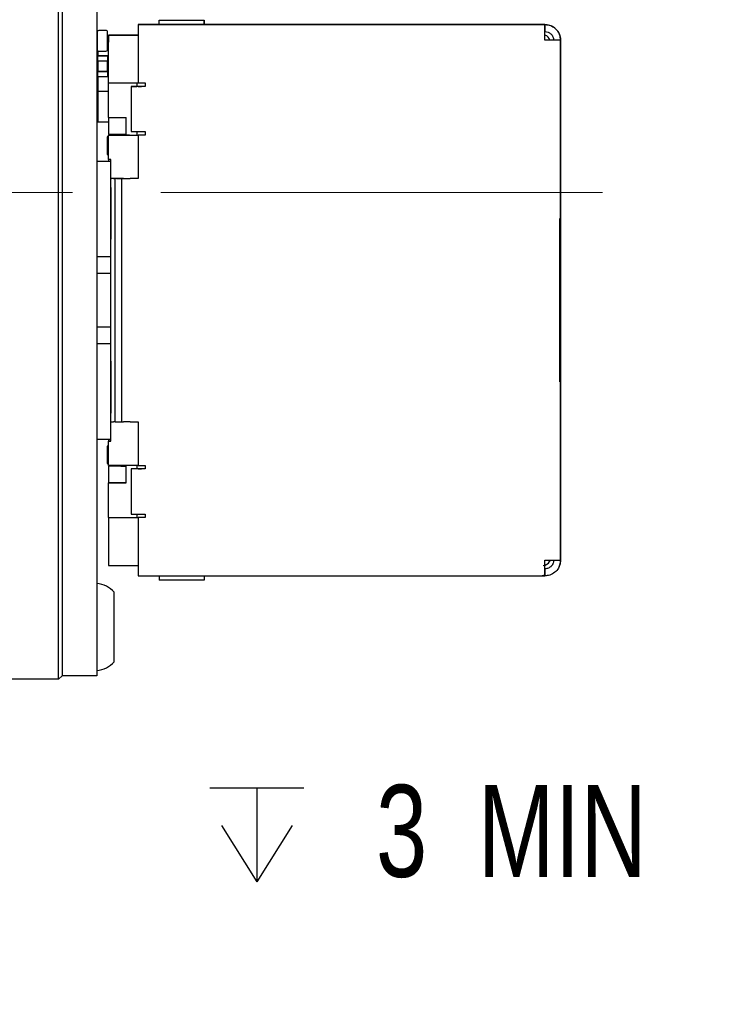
# Paper-space layout 'RJ45 body' of a CAD drawing. Header units: millimetres. Extents: x 5 to 274, y 4 to 211.
# Tile 7 of 21: x 131 to 151, y 89 to 117. Entities that reach past the tile are written whole.
import ezdxf

# ---------------------------------------------------------------- set-up
doc = ezdxf.new("R2010")
doc.units = ezdxf.units.MM
doc.linetypes.add('CENTERX2', pattern=[20.32, 12.7, -2.54, 2.54, -2.54])
doc.layers.add('DIMENSIONS', color=8, linetype='Continuous')
doc.styles.add('SLDTEXTSTYLE0', font='TXT', dxfattribs={"width": 0.75})
doc.styles.add('SLDTEXTSTYLE5', font='TXT', dxfattribs={"width": 0.675})
doc.dimstyles.new('SLDDIMSTYLE9', dxfattribs={"dimtxt": 2.645833, "dimasz": 3.302, "dimexe": 0, "dimexo": 0.0625, "dimgap": 0.661458, "dimtad": 0, "dimtih": 1, "dimtoh": 1, "dimdec": 6, "dimrnd": 1e-09, "dimzin": 12, "dimdsep": 46, "dimtxsty": 'SLDTEXTSTYLE0', "dimsah": 1, "dimcen": 0, "dimadec": 0, "dimazin": 3, "dimtfac": 1, "dimtofl": 0, "dimtmove": 0, "dimatfit": 3, "dimfxl": 1, "dimfrac": 2, "dimtolj": 1, "dimtzin": 12, "dimarcsym": 0})

# ---------------------------------------------------------------- blocks, each defined once
blk = doc.blocks.new('SW_SYMBOL_HOLE_DEPTH')
at = {"layer": 'DIMENSIONS', "color": 0}
for p, q in [((0, 875), (800, 875)), ((400, 875), (400, 75)), ((100, 555), (400, 75)), ((700, 555), (400, 75))]:
    blk.add_line(p, q, dxfattribs=at)
blk = doc.blocks.new('_D_18')
at = {"layer": 'DIMENSIONS'}
for p, q in [((117.593, 105.582), (111.714, 94.125)), ((111.714, 94.125), (118.064, 94.125))]:
    blk.add_line(p, q, dxfattribs=at)
blk.add_solid([(117.593, 105.582), (115.633, 102.876), (116.537, 102.412)], dxfattribs=at)
at = {"layer": 'DIMENSIONS', "xscale": 0.0033796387, "yscale": 0.0033796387, "zscale": 0.0033796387}
blk.add_blockref('SW_SYMBOL_HOLE_DEPTH', (136.801, 92.39), dxfattribs=at)
at = {"layer": 'DIMENSIONS', "attachment_point": 1}
for s, insert, char_height, style in [('4X M2 - 6H', (118.064, 95.434), 2.6458, 'SLDTEXTSTYLE5'), ('3', (141.577, 95.434), 2.646, 'SLDTEXTSTYLE0'), ('MIN', (144.507, 95.434), 2.6458, 'SLDTEXTSTYLE0')]:
    blk.add_mtext(s, dxfattribs=dict(at, insert=insert, char_height=char_height, style=style))

psp = doc.layouts.new('RJ45 body')

# ---------------------------------------------------------------- linework, layer by layer
at = {"color": 7, "linetype": 'Continuous', "lineweight": 25}
for p, q in [((132.4491738, 99.4718718), (132.4491738, 125.4718718)), ((132.5491738, 125.4718718), (132.5491738, 99.4718718)), ((133.5491738, 125.4718718), (133.5491738, 99.4718718)), ((134.7385012, 117.2970027), (134.7385017, 117.2970037)), ((146.4385012, 117.2970027), (134.7385012, 117.2970027)), ((134.7385012, 117.2970027), (134.7385012, 116.8470026)), ((134.7385017, 117.2970037), (136.9819251, 117.2970037)), ((134.8385018, 117.297004), (134.8385017, 117.2970038)), ((135.2385018, 117.2970039), (135.2385018, 117.2970039)), ((135.3385018, 117.297004), (135.3385018, 117.4264401)), ((135.3385018, 117.4264401), (136.6385018, 117.4264401)), ((136.6385018, 117.2970039), (136.6385018, 117.4264401)), ((136.6385018, 117.4264401), (136.6385018, 117.297004)), ((136.7385018, 117.2970039), (136.7385018, 117.2970039)), ((136.8470804, 117.2970038), (136.9819251, 117.2970038)), ((136.9819251, 117.2970037), (139.7937629, 117.297004)), ((136.9819251, 117.297004), (139.0385018, 117.297004)), ((139.4659936, 117.297004), (139.7937629, 117.297004)), ((139.4659937, 117.297004), (139.4659936, 117.297004)), ((139.4659937, 117.297004), (139.7937629, 117.297004)), ((139.7937629, 117.297004), (144.9385013, 117.297004)), ((144.6385017, 117.2970038), (144.6385013, 117.2970028)), ((144.6385013, 117.2970028), (146.4385012, 117.2970027)), ((144.9385017, 117.2970038), (144.6385017, 117.2970038)), ((144.9385017, 117.2970038), (144.9385013, 117.2970028)), ((146.4385018, 117.2970039), (144.9385017, 117.2970038)), ((146.4385012, 116.8470026), (146.4385012, 117.2970027)), ((146.4385012, 117.2970027), (146.4385012, 117.0970027)), ((133.5591792, 117.0817859), (133.5591792, 116.5817859)), ((133.8091792, 117.1317859), (133.6091792, 117.1317859)), ((133.8591792, 116.5817859), (133.8591792, 117.0817859)), ((133.8591792, 116.978293), (133.8885015, 116.978293)), ((133.8885012, 116.9970027), (133.8885014, 116.9970031)), ((133.8885012, 116.9970027), (133.8885012, 116.7970027)), ((134.7385012, 116.9970027), (133.8885012, 116.9970027)), ((133.8885014, 116.9970031), (133.8885015, 116.9970033)), ((133.8885014, 116.9970031), (134.4333294, 116.9970031)), ((134.4333294, 116.9970031), (133.8885014, 116.9970031)), ((133.8885015, 116.9970034), (133.8885016, 116.9970036)), ((134.7385012, 116.9970034), (133.8885015, 116.9970034)), ((133.8885015, 116.9970033), (134.7385018, 116.9970033)), ((134.3885016, 116.9970036), (133.8885016, 116.9970036)), ((134.3885016, 116.9970036), (134.3885017, 116.9970037)), ((134.3885017, 116.9970037), (134.7385018, 116.9970037)), ((134.4333294, 116.9970031), (134.7385018, 116.9970031)), ((134.7385012, 116.9970031), (134.4333294, 116.9970031)), ((146.4385012, 116.8470027), (146.4385012, 117.0970027)), ((133.8885012, 115.6220027), (133.8885012, 116.7970027)), ((134.7385012, 116.8470026), (134.7385012, 115.6220026)), ((146.6885012, 116.8470027), (146.4385012, 116.8470027)), ((146.4385012, 116.8470027), (146.4385012, 116.8470026)), ((146.8885012, 116.8470027), (146.6885012, 116.8470027)), ((146.8885012, 111.7220027), (146.8885012, 116.8470027)), ((146.8885018, 116.847004), (146.8885018, 114.347004)), ((133.5691788, 116.3926371), (133.5691788, 116.2526371)), ((133.8591788, 116.4026371), (133.5791788, 116.4026371)), ((133.5791788, 116.4026371), (133.5791788, 116.3926371)), ((133.5791788, 116.4026371), (133.8591788, 116.4026371)), ((133.5791791, 116.541786), (133.5791791, 116.4026371)), ((133.6091792, 116.5317859), (133.8091792, 116.5317859)), ((133.8591788, 116.4026371), (133.8591788, 116.3926371)), ((133.8691788, 116.2526371), (133.8691788, 116.3926371)), ((133.5691788, 116.2526371), (133.5791788, 116.2526371)), ((133.5791788, 116.2526371), (133.8591788, 116.2526371)), ((133.5791788, 116.2526371), (133.5791788, 115.9526371)), ((133.8591788, 116.2526371), (133.8691788, 116.2526371)), ((133.8591788, 115.9526371), (133.8591788, 116.2526371)), ((146.8885014, 115.9769463), (146.8885014, 116.2769463)), ((146.8885014, 116.2769463), (146.8885014, 116.2769463)), ((146.8885014, 116.2769463), (146.8885014, 115.5970031)), ((146.8885015, 115.5970034), (146.8885015, 116.2769465)), ((146.8885015, 116.2769465), (146.8885015, 116.2769465)), ((146.8885015, 116.2769465), (146.8885015, 115.9769465)), ((133.5691788, 115.9526371), (133.5691788, 115.8126371)), ((133.5791788, 115.9526371), (133.5691788, 115.9526371)), ((133.5691788, 115.9526371), (133.5691788, 115.9526371)), ((133.5691788, 115.9526371), (133.5791788, 115.9526371)), ((133.8591788, 115.9526371), (133.5791788, 115.9526371)), ((133.5791788, 115.9526371), (133.5791788, 115.9526371)), ((133.5791788, 115.9526371), (133.8591788, 115.9526371)), ((133.5791788, 115.8026371), (133.5791788, 115.8126371)), ((133.8691788, 115.9526371), (133.8591788, 115.9526371)), ((133.8591788, 115.9526371), (133.8591788, 115.9526371)), ((133.8591788, 115.9526371), (133.8691788, 115.9526371)), ((133.8591788, 115.8026371), (133.8591788, 115.8126371)), ((133.8691788, 115.8126371), (133.8691788, 115.9526371)), ((133.8691788, 115.9526371), (133.8691788, 115.9526371)), ((133.5791788, 115.8026371), (133.8591788, 115.8026371)), ((133.5791791, 115.8026371), (133.5791791, 115.3772955)), ((133.8885012, 115.6220027), (134.7385012, 115.6220027)), ((133.8885016, 114.6220036), (133.8885016, 115.6220027)), ((134.703091, 115.6220027), (134.703091, 115.5220027)), ((134.7385012, 115.6220026), (134.9385012, 115.6220026)), ((134.9385012, 115.6220026), (134.9385012, 115.5220026)), ((146.8885014, 115.5970031), (146.8885013, 115.597003)), ((146.8885013, 115.597003), (146.8885013, 115.397003)), ((146.8885016, 115.5970036), (146.8885015, 115.5970034)), ((146.8885016, 115.3970036), (146.8885016, 115.5970036)), ((133.5791791, 115.3772955), (133.5791791, 114.4993523)), ((133.8885018, 115.3772955), (133.5791791, 115.3772955)), ((134.5385012, 115.5220027), (134.5385012, 115.5220027)), ((134.5385012, 115.5220027), (134.703091, 115.5220027)), ((134.5385012, 115.5220027), (134.5385012, 114.2220027)), ((134.7385012, 115.5220027), (134.7385012, 115.5220027)), ((134.7385012, 115.5220027), (134.8385012, 115.5220027)), ((134.9385012, 115.5220027), (134.8385012, 115.5220027)), ((134.9385012, 115.5220026), (134.8385012, 115.5220026)), ((146.8885013, 115.397003), (146.8885013, 113.022003)), ((146.8885016, 103.3470036), (146.8885016, 115.3970036)), ((133.5791791, 114.4993523), (133.8885018, 114.4993523)), ((133.8885016, 114.6220036), (134.3885016, 114.6220036)), ((133.8885018, 114.6220036), (133.8885018, 114.1420039)), ((134.3885016, 114.1220027), (134.3885016, 114.6220036)), ((133.8885012, 113.4220027), (133.8885012, 114.1220027)), ((133.8885012, 114.1220027), (134.7385012, 114.1220027)), ((134.4885012, 114.1220027), (133.8885012, 114.1220027)), ((133.8885012, 114.1220027), (133.8885012, 114.1220027)), ((134.3885018, 114.1420039), (133.8885018, 114.1420039)), ((134.2398018, 114.142004), (134.2398018, 114.1220027)), ((134.4885012, 114.1220028), (134.7385012, 114.1220028)), ((134.4885012, 114.1220027), (134.4885012, 114.1220028)), ((134.703091, 114.2220026), (134.703091, 114.1220027)), ((134.703091, 114.1220027), (134.7385012, 114.1220027)), ((134.7385012, 114.2220027), (134.7385012, 114.2220027)), ((134.7385012, 114.1220026), (134.7385012, 114.1220027)), ((134.9385012, 114.1220027), (134.7385012, 114.1220027)), ((134.9385012, 114.1220026), (134.7385012, 114.1220026)), ((134.7385012, 114.1220026), (134.7385012, 112.8720026)), ((134.8385012, 114.2220026), (134.9385012, 114.2220026)), ((134.9385012, 114.2220026), (134.9385012, 114.1220026)), ((146.8885018, 114.347004), (146.8885018, 114.347004)), ((146.8885018, 114.347004), (146.8885018, 104.397004)), ((133.8451183, 114.0670041), (133.8451183, 113.5670041)), ((133.8885012, 114.0670041), (133.8562903, 114.0670041)), ((133.8451183, 113.5670041), (133.8562903, 113.5670041)), ((133.8562903, 113.5670041), (133.8885012, 113.5670041)), ((133.5491738, 113.3720027), (133.9485012, 113.3720027)), ((133.9485012, 113.4220027), (133.8885012, 113.4220027)), ((133.8885018, 113.4220027), (133.8885018, 113.3720027)), ((133.9485012, 113.3720027), (133.9485011, 113.3720025)), ((133.9485012, 113.3720027), (133.9485012, 113.4220027)), ((133.9485012, 112.8720025), (133.9485012, 113.3720027)), ((146.8885013, 113.022003), (146.8885013, 112.822003)), ((134.0322901, 112.8720025), (133.9485011, 112.8720025)), ((133.9485012, 112.8720025), (133.9691289, 112.8720026)), ((134.1154833, 112.8720026), (133.9691289, 112.8720026)), ((134.0322901, 112.8720025), (134.0749985, 112.8720025)), ((134.0749985, 105.8720025), (134.0749985, 112.8720025)), ((134.262937, 112.8720025), (134.0749985, 112.8720025)), ((134.3124448, 112.8720026), (134.1660905, 112.8720026)), ((134.2202286, 112.8720025), (134.262937, 112.8720025)), ((134.262937, 112.8720025), (134.262937, 105.8720025)), ((134.3124448, 112.8720026), (134.5094064, 112.8720026)), ((134.7385012, 112.8720027), (134.5094064, 112.8720027)), ((134.7385012, 112.8720026), (134.5094064, 112.8720026)), ((146.8885013, 112.8220028), (146.8885012, 112.6220028)), ((146.8885013, 112.822003), (146.8885013, 112.8220028)), ((146.8885012, 112.6220028), (146.8885012, 111.9220028)), ((133.9485011, 110.6220024), (133.9485011, 112.3720024)), ((146.8885012, 111.9220028), (146.8885012, 111.7220028)), ((146.8627652, 111.7220027), (146.8885012, 111.7220027)), ((146.8627652, 107.0220027), (146.8627652, 111.7220027)), ((146.8885012, 111.7220028), (146.8885012, 111.7220027)), ((133.9485011, 110.6220024), (133.5491738, 110.6220024)), ((133.9485011, 110.1428737), (133.9485011, 110.6220024)), ((133.9485011, 110.1428737), (133.5491738, 110.1428737)), ((133.9485011, 108.6011312), (133.9485011, 110.1428737)), ((133.9485011, 108.6011312), (133.5491738, 108.6011312)), ((133.9485011, 108.1220024), (133.9485011, 108.6011312)), ((133.9485011, 108.1220024), (133.5491738, 108.1220024)), ((133.9485011, 106.3720024), (133.9485011, 108.1220024)), ((146.8627652, 107.0220028), (146.8885012, 107.0220028)), ((146.8885012, 107.0220027), (146.8627652, 107.0220027)), ((146.8885012, 107.0220027), (146.8885012, 107.0220028)), ((146.8885012, 107.0220028), (146.8885012, 106.8220028)), ((146.8885012, 101.8970027), (146.8885012, 107.0220027)), ((146.8885012, 106.8220028), (146.8885012, 106.1220028)), ((146.8885012, 106.1220028), (146.8885013, 105.9220028)), ((146.8885013, 105.9220028), (146.8885013, 105.922003)), ((146.8885013, 105.922003), (146.8885013, 105.722003)), ((133.9485012, 105.8720025), (134.0322901, 105.8720025)), ((133.9485012, 105.3720027), (133.9485012, 105.8720025)), ((134.0749985, 105.8720025), (134.0322901, 105.8720025)), ((134.0749985, 105.8720025), (134.262937, 105.8720025)), ((134.262937, 105.8720026), (134.3124448, 105.8720026)), ((134.5094064, 105.8720026), (134.3124448, 105.8720026)), ((134.5094064, 105.8720026), (134.7385012, 105.8720026)), ((134.7385012, 105.8720026), (134.7385012, 104.6220026)), ((146.8885013, 105.722003), (146.8885013, 103.347003)), ((133.5491738, 105.3720025), (133.9485011, 105.3720025)), ((133.8885018, 105.3720025), (133.8885018, 105.3220027)), ((133.9485011, 105.3720025), (133.9485012, 105.3720027)), ((133.9485012, 105.3220027), (133.9485012, 105.3720027)), ((133.8451183, 105.1770041), (133.8451183, 104.6770041)), ((133.8885012, 105.1770041), (133.8562903, 105.1770041)), ((133.8885012, 105.3220027), (133.9485012, 105.3220027)), ((133.8885012, 104.6220027), (133.8885012, 105.3220027)), ((133.9485012, 105.3220027), (133.8885012, 105.3220027)), ((133.8885012, 105.3220027), (133.8885012, 105.3220027)), ((133.8451183, 104.6770041), (133.8562903, 104.6770041)), ((133.8562903, 104.6770041), (133.8885012, 104.6770041)), ((134.7385012, 104.6220027), (133.8885012, 104.6220027)), ((133.8885018, 104.602004), (133.8885018, 104.6020039)), ((134.2398018, 104.602004), (133.8885018, 104.602004)), ((133.8885018, 104.6020039), (133.8885018, 104.1220036)), ((134.3885018, 104.6020039), (133.8885018, 104.6020039)), ((134.2398018, 104.6220027), (134.2398018, 104.602004)), ((134.2398018, 104.602004), (134.3885018, 104.6020039)), ((134.3885016, 104.1220036), (134.3885016, 104.6220027)), ((134.5385012, 104.5220027), (134.5385012, 104.5220027)), ((134.703091, 104.5220027), (134.5385012, 104.5220027)), ((134.5385012, 104.5220027), (134.5385012, 103.2220027)), ((134.703091, 104.6220027), (134.703091, 104.5220027)), ((134.7385012, 104.6220026), (134.9385012, 104.6220026)), ((134.7385012, 104.5220027), (134.7385012, 104.5220027)), ((134.7385012, 104.5220027), (134.8385012, 104.5220027)), ((134.9385012, 104.5220027), (134.8385012, 104.5220027)), ((134.9385012, 104.5220026), (134.8385012, 104.5220026)), ((134.9385012, 104.6220026), (134.9385012, 104.5220026)), ((146.8885018, 104.397004), (146.8885018, 101.897004)), ((146.8885018, 104.397004), (146.8885018, 104.397004)), ((134.3885016, 104.1220036), (133.8885016, 104.1220036)), ((133.8885016, 103.1220027), (133.8885016, 104.1220036)), ((133.8885016, 104.1220036), (134.3885016, 104.1220036)), ((133.8885016, 104.1220036), (133.8885016, 104.1220036)), ((133.8885012, 103.1220027), (133.8885012, 101.9470027)), ((133.8885012, 103.1220027), (134.7385012, 103.1220027)), ((133.8885012, 103.1220027), (134.4885012, 103.1220027)), ((133.8885012, 103.1220027), (133.8885012, 103.1220027)), ((134.4885012, 103.1220028), (134.7385012, 103.1220028)), ((134.4885012, 103.1220027), (134.4885012, 103.1220028)), ((134.703091, 103.2220026), (134.703091, 103.1220027)), ((134.703091, 103.1220027), (134.7385012, 103.1220027)), ((134.7385012, 103.2220027), (134.7385012, 103.2220027)), ((134.7385012, 103.1220026), (134.7385012, 103.1220027)), ((134.9385012, 103.1220027), (134.7385012, 103.1220027)), ((134.9385012, 103.1220026), (134.7385012, 103.1220026)), ((134.7385012, 103.1220026), (134.7385012, 101.8970026)), ((134.8385012, 103.2220026), (134.9385012, 103.2220026)), ((134.9385012, 103.2220026), (134.9385012, 103.1220026)), ((146.8885013, 103.347003), (146.8885013, 103.147003)), ((146.8885013, 103.147003), (146.8885014, 103.1470031)), ((146.8885014, 103.1470031), (146.8885014, 102.46706)), ((146.8885015, 103.1470034), (146.8885016, 103.1470036)), ((146.8885015, 102.4670602), (146.8885015, 103.1470034)), ((146.8885016, 103.1470036), (146.8885016, 103.3470036)), ((146.8885014, 102.46706), (146.8885014, 102.76706)), ((146.8885015, 102.7670602), (146.8885015, 102.4670602)), ((146.8885014, 102.46706), (146.8885014, 102.46706)), ((146.8885015, 102.4670602), (146.8885015, 102.4670602)), ((133.8885012, 101.9470027), (133.8885012, 101.7470027)), ((133.8885012, 101.7470027), (134.7385017, 101.7470027)), ((133.8885014, 101.7470031), (134.4333294, 101.7470031)), ((134.4333294, 101.7470031), (134.7419097, 101.7470031)), ((134.7385012, 101.8970026), (134.7385012, 101.4470027)), ((146.4385012, 101.664739), (146.4385012, 101.8970027)), ((146.4385012, 101.4789281), (146.4385012, 101.8970026)), ((146.4385012, 101.664739), (146.4385012, 101.4789281)), ((146.5673866, 101.85756), (146.5673873, 101.8575613)), ((146.8409935, 101.6957567), (146.8409941, 101.6957579)), ((146.8885018, 101.897004), (146.8885012, 101.8970027)), ((134.7385012, 101.4470027), (146.3185012, 101.4470027)), ((135.3385018, 101.4470039), (135.3385018, 101.3175676)), ((136.6385018, 101.4470039), (136.6385018, 101.3175676)), ((136.6385018, 101.4470038), (136.6385018, 101.3175676)), ((136.8470804, 101.4470038), (139.0385018, 101.447004)), ((144.5885012, 101.4470028), (144.5885017, 101.4470038)), ((144.5885017, 101.4470038), (144.9385013, 101.4470038)), ((144.9385013, 101.4470028), (146.4385012, 101.4470027)), ((146.3185012, 101.4470027), (146.4385012, 101.4789281)), ((146.4385012, 101.4470027), (146.4385012, 101.4785803)), ((136.6385018, 101.3175676), (135.3385018, 101.3175676)), ((134.0491738, 98.9718718), (134.0491738, 100.9718718)), ((132.4491738, 98.4718718), (132.4491738, 99.4718718)), ((132.5491738, 99.4718718), (132.5491738, 98.5718718)), ((133.5491738, 99.4718718), (133.5491738, 98.5718718)), ((132.5491738, 98.5718718), (132.4491738, 98.4718718)), ((133.5491738, 98.5718718), (132.5491738, 98.5718718)), ((132.4491738, 98.4718718), (127.6491738, 98.4718718))]:
    psp.add_line(p, q, dxfattribs=at)
at = {"color": 7, "linetype": 'CENTERX2', "lineweight": 18}
psp.add_line((148.0914996, 112.4718718), (108.6991738, 112.4718718), dxfattribs=at)
at = {"color": 7, "linetype": 'Continuous', "lineweight": 25, "flags": 128}
for points in [[(146.8885012, 116.8470027), (146.8798545, 116.8470027), (146.854247, 116.8470027), (146.8126625, 116.8470027), (146.7566992, 116.8470027), (146.6885078, 116.8470026), (146.6107087, 116.8470026), (146.5262918, 116.8470026), (146.4385012, 116.8470026)], [(134.8385012, 115.5220026), (134.7799741, 115.5220026), (134.7236961, 115.5220026), (134.6718301, 115.5220026), (134.6263691, 115.5220027), (134.5890603, 115.5220027), (134.5613373, 115.5220027), (134.5442656, 115.5220027), (134.5385012, 115.5220027)], [(134.5385012, 114.2220027), (134.5442656, 114.2220027), (134.5613373, 114.2220027), (134.5890603, 114.2220027), (134.6263691, 114.2220027), (134.6718301, 114.2220026), (134.7236961, 114.2220026), (134.7799741, 114.2220026), (134.8385012, 114.2220026)], [(133.8562903, 114.0670041), (133.8490854, 114.0670041), (133.845525, 114.0670041), (133.845633, 114.0670041), (133.8494088, 114.0670041), (133.856827, 114.0670041), (133.8678375, 114.0670041), (133.8823664, 114.0670041), (133.8885012, 114.0670041)], [(133.9485011, 112.3720024), (133.9485011, 112.5670928), (133.9485011, 112.7546859), (133.9485011, 112.9275727), (133.9485011, 113.0791092), (133.9485011, 113.2034721), (133.9485011, 113.295882), (133.9485011, 113.3527878), (133.9485011, 113.3720025)], [(134.1154833, 112.8720026), (134.1335294, 112.8720026), (134.1629962, 112.8720026), (134.2029886, 112.8720026), (134.2522914, 112.8720027), (134.3094064, 112.8720027), (134.3725984, 112.8720027), (134.4399471, 112.8720027), (134.5094064, 112.8720027)], [(134.2202286, 112.8720025), (134.1957999, 112.8720025), (134.1763045, 112.8720025), (134.1618259, 112.8720025), (134.1524261, 112.8720025), (134.1481453, 112.8720025), (134.1490019, 112.8720025), (134.1549922, 112.8720025), (134.1660905, 112.8720026)], [(133.9485011, 112.6158284), (133.9485011, 112.6106083), (133.9485011, 112.5606646), (133.9485011, 112.4735949), (133.9485011, 112.3540932), (133.9485011, 112.2086019), (133.9485011, 112.0449644), (133.9485011, 111.8720025)], [(133.9485011, 111.8720025), (133.9485011, 111.6990406), (133.9485011, 111.5354031), (133.9485011, 111.3899118), (133.9485011, 111.2704101), (133.9485011, 111.1833404), (133.9485011, 111.1333967), (133.9485011, 111.1281766)], [(133.9485011, 107.6158284), (133.9485011, 107.6106083), (133.9485011, 107.5606646), (133.9485011, 107.4735949), (133.9485011, 107.3540932), (133.9485011, 107.2086019), (133.9485011, 107.0449644), (133.9485011, 106.8720025)], [(133.9485011, 106.8720025), (133.9485011, 106.6990406), (133.9485011, 106.5354031), (133.9485011, 106.3899118), (133.9485011, 106.2704101), (133.9485011, 106.1833404), (133.9485011, 106.1333967), (133.9485011, 106.1281766)], [(133.9485011, 105.3720025), (133.9485011, 105.3912172), (133.9485011, 105.448123), (133.9485011, 105.5405329), (133.9485011, 105.6648957), (133.9485011, 105.8164322), (133.9485011, 105.989319), (133.9485011, 106.1769121), (133.9485011, 106.3720024)], [(133.8562903, 105.1770041), (133.8490854, 105.1770041), (133.845525, 105.1770041), (133.845633, 105.1770041), (133.8494088, 105.1770041), (133.856827, 105.1770041), (133.8678375, 105.1770041), (133.8823664, 105.1770041), (133.8885012, 105.1770041)], [(134.8385012, 104.5220026), (134.7799741, 104.5220026), (134.7236961, 104.5220026), (134.6718301, 104.5220026), (134.6263691, 104.5220027), (134.5890603, 104.5220027), (134.5613373, 104.5220027), (134.5442656, 104.5220027), (134.5385012, 104.5220027)], [(134.5385012, 103.2220027), (134.5442656, 103.2220027), (134.5613373, 103.2220027), (134.5890603, 103.2220027), (134.6263691, 103.2220027), (134.6718301, 103.2220026), (134.7236961, 103.2220026), (134.7799741, 103.2220026), (134.8385012, 103.2220026)], [(146.4385012, 101.8970026), (146.5262918, 101.8970026), (146.6107087, 101.8970026), (146.6885078, 101.8970026), (146.7566992, 101.8970027), (146.8126625, 101.8970027), (146.854247, 101.8970027), (146.8798545, 101.8970027), (146.8885012, 101.8970027)], [(146.5821513, 101.8970053), (146.5732777, 101.8704673), (146.5673873, 101.8575613)]]:
    psp.add_lwpolyline(points, dxfattribs=at)
at = {"color": 7, "linetype": 'Continuous', "lineweight": 25}
for centre, radius, start, end in [((133.6091792, 117.0817859), 0.05, 90, 179.9999975), ((133.6091792, 117.0817859), 0.05, 90, 179.9999975), ((133.8091792, 117.0817859), 0.05, 359.9999975, 90), ((146.3885018, 116.797004), 0.2, 14.47791956, 75.52267729), ((146.3885012, 116.7970027), 0.2, 14.47751089, 75.52248846), ((133.6091792, 116.5817859), 0.05, 179.9999975, 270), ((133.6091792, 116.5817859), 0.05, 179.9999975, 270), ((133.5791788, 116.3926371), 0.01, 90, 180), ((133.5791788, 116.3926371), 0.01, 90, 180), ((133.8091792, 116.5817859), 0.05, 270, 359.9999975), ((133.8591788, 116.3926371), 0.01, 0, 90), ((133.8591788, 116.3926371), 0.01, 0, 90), ((133.5791788, 115.8126371), 0.01, 180, 270), ((133.8591788, 115.8126371), 0.01, 270, 0), ((146.3885012, 101.9470027), 0.2, 270, 333.4349605), ((133.4879263, 100.4743768), 0.75, 41.55407748, 85.31582017), ((133.4879263, 99.4693668), 0.75, 274.68417983, 318.44592252)]:
    psp.add_arc(centre, radius, start, end, dxfattribs=at)
for points, knots in [([(146.4385012, 117.2970027), (146.4921747, 117.2913982), (146.5995313, 117.2801882), (146.7403208, 117.1931357), (146.8422245, 117.0664175), (146.8844658, 116.9420813), (146.8876176, 116.8678215), (146.8885012, 116.8470027)], [0, 0, 0, 0, 0.22777995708, 0.45560106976, 0.68341442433, 0.91124471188, 1, 1, 1, 1]), ([(146.8885018, 116.847004), (146.8828973, 116.9006775), (146.8716873, 117.0080341), (146.7846348, 117.1488236), (146.6579166, 117.2507273), (146.5335805, 117.2929685), (146.4593207, 117.2961203), (146.4385018, 117.2970039)], [0, 0, 0, 0, 0.2277799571, 0.4556010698, 0.6834144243, 0.9112447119, 1, 1, 1, 1]), ([(146.4385012, 117.0970027), (146.4686476, 117.0938087), (146.5321556, 117.08708), (146.615249, 117.0323388), (146.6763751, 116.9485809), (146.6844322, 116.8810875), (146.6885012, 116.8470027)], [0, 0, 0, 0, 0.2302690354, 0.4850961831, 0.7399690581, 1, 1, 1, 1]), ([(146.8885012, 101.8970027), (146.8828967, 101.8433292), (146.8716867, 101.7359725), (146.7846342, 101.5951831), (146.657916, 101.4932794), (146.5335798, 101.4510381), (146.45932, 101.4478863), (146.4385012, 101.4470027)], [0, 0, 0, 0, 0.2277799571, 0.4556010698, 0.6834144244, 0.9112447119, 1, 1, 1, 1]), ([(146.6885012, 101.8970027), (146.6853071, 101.8668563), (146.6785784, 101.8033483), (146.6238373, 101.7202548), (146.5400794, 101.6591288), (146.472586, 101.6510716), (146.4385012, 101.6470027)], [0, 0, 0, 0, 0.23026903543, 0.4850961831, 0.7399690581, 1, 1, 1, 1]), ([(146.6588978, 101.7872209), (146.6471449, 101.7652562), (146.6196332, 101.7138404), (146.5392673, 101.6594947), (146.4723139, 101.6511952), (146.4385018, 101.6470039)], [0, 0, 0, 0, 0.2696277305, 0.6311556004, 1, 1, 1, 1]), ([(146.8386954, 101.6965144), (146.8579782, 101.7417603), (146.8855358, 101.8064225), (146.8878169, 101.876086), (146.8885018, 101.897004)], [0, 0, 0, 0, 0.6997283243, 1, 1, 1, 1])]:
    psp.add_open_spline(points, degree=3, knots=knots, dxfattribs=at)

# ---------------------------------------------------------------- dimensions: what is measured, and where the dimension line sits
at = {"layer": 'DIMENSIONS'}
dim = psp.add_diameter_dim_2p(p1=(118.5056614, 107.3616016), p2=(117.5926863, 105.582142), text='4X M2 - 6H {\\fGDT;x} 3\\P', dimstyle='SLDDIMSTYLE9', override={"dimpost": '<>'}, dxfattribs=at)
dim.commit()
dim.dimension.update_dxf_attribs({"geometry": '_D_18', "text_midpoint": (134.6038083, 94.1249233), "dimtype": 163})

doc.saveas('drawing.dxf')
